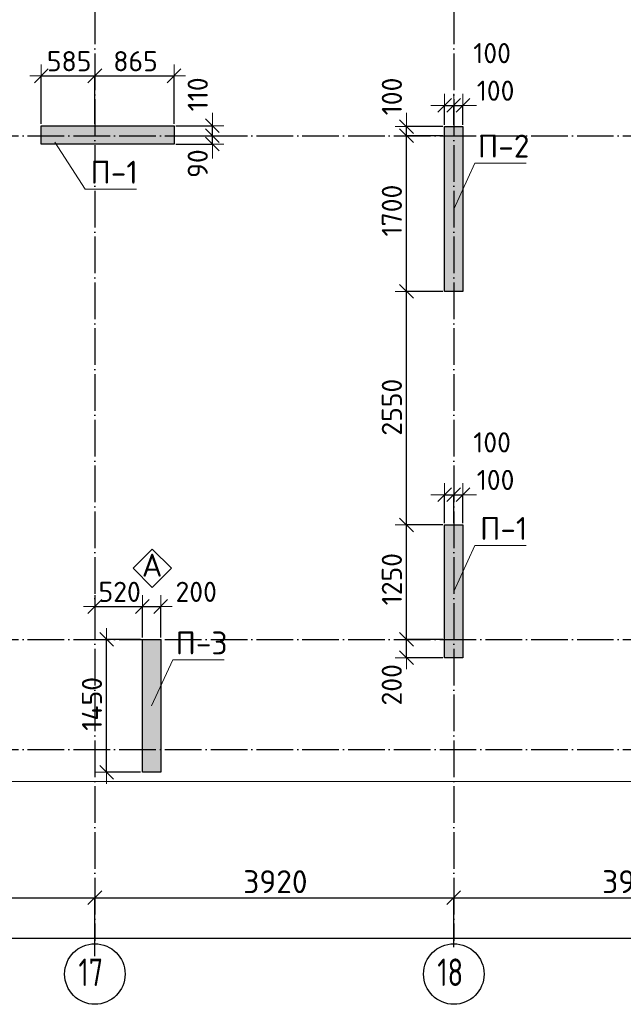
# Model space of a CAD drawing. Header units: millimetres. Extents: x 24002 to 102045, y -250 to 61883.
# Tile 23 of 31: x 52119 to 58712, y 37216 to 47967. Entities that reach past the tile are written whole.
import ezdxf

# ---------------------------------------------------------------- set-up
doc = ezdxf.new("R2010")
doc.units = ezdxf.units.MM
doc.header["$PDMODE"] = 65
doc.linetypes.add('______11', pattern=[500, 400, -50, 0, -50])
doc.linetypes.add('______5', pattern=[1100, 800, -100, 100, -100])
for name, color, linetype, lineweight in [('Standard', 7, 'Continuous', 25), ('Армирование стержнями_ общее', 40, 'Continuous', 35), ('Высотная отметка (отверстия)', 7, 'Continuous', 13), ('Размерная линия_ общее', 7, 'Continuous', 13)]:
    doc.layers.add(name, color=color, linetype=linetype, lineweight=lineweight)
doc.layers.add('Осевая линия_ общее', color=7, linetype='______5', lineweight=13, true_color=0xa0a0a0)
doc.styles.add('ISOCPEUR', font='ISOCPEUR')
doc.dimstyles.new('DIMSTYLE_12', dxfattribs={"dimtxt": 220, "dimasz": 250, "dimexe": 0, "dimexo": 0, "dimgap": 110, "dimtad": 2, "dimdec": 0, "dimrnd": 5, "dimzin": 12, "dimdsep": 46, "dimtxsty": 'ISOCPEUR', "dimblk1": 'ALL_ML_STRICH', "dimblk2": 'ALL_ML_STRICH', "dimsah": 1, "dimcen": 0, "dimclrd": 7, "dimclre": 256, "dimclrt": 7, "dimadec": 0, "dimazin": 0, "dimtfac": 1, "dimtdec": 0, "dimtix": 1, "dimtmove": 2, "dimatfit": 3, "dimfxl": 0, "dimtzin": 0, "dimlwd": 0, "dimlwe": -3, "dimarcsym": 0})
doc.dimstyles.new('DIMSTYLE_3', dxfattribs={"dimtxt": 250, "dimasz": 250, "dimexe": 0, "dimexo": 0, "dimgap": 125, "dimtad": 2, "dimdec": 0, "dimrnd": 5, "dimzin": 12, "dimdsep": 46, "dimtxsty": 'ISOCPEUR', "dimblk1": 'ALL_ML_STRICH', "dimblk2": 'ALL_ML_STRICH', "dimsah": 1, "dimcen": 0, "dimclrd": 256, "dimclre": 256, "dimclrt": 256, "dimadec": 0, "dimazin": 0, "dimtfac": 1, "dimtdec": 0, "dimtix": 1, "dimtmove": 2, "dimatfit": 3, "dimfxl": 0, "dimtzin": 0, "dimlwd": 0, "dimlwe": -1, "dimarcsym": 0})
doc.dimstyles.new('DIMSTYLE_9', dxfattribs={"dimtxt": 220, "dimasz": 250, "dimexe": 0, "dimexo": 0, "dimgap": 110, "dimtad": 2, "dimdec": 0, "dimrnd": 5, "dimzin": 12, "dimdsep": 46, "dimtxsty": 'ISOCPEUR', "dimblk1": 'ALL_ML_STRICH', "dimblk2": 'ALL_ML_STRICH', "dimsah": 1, "dimcen": 0, "dimclrd": 7, "dimclre": 256, "dimclrt": 7, "dimadec": 0, "dimazin": 0, "dimtfac": 1, "dimtdec": 0, "dimtix": 1, "dimtmove": 2, "dimatfit": 3, "dimfxl": 0, "dimtvp": 1.2, "dimtzin": 0, "dimlwd": 0, "dimlwe": -3, "dimarcsym": 0})

# ---------------------------------------------------------------- blocks, each defined once
blk = doc.blocks.new('ALL_ML_STRICH')
at = {"color": 0, "linetype": 'ByBlock', "lineweight": -2}
for p, q in [((0, -0.5), (0, 0.5)), ((-1, 0), (0.5, 0)), ((-0.3, -0.3), (0.3, 0.3))]:
    blk.add_line(p, q, dxfattribs=at)
blk = doc.blocks.new('*D11')
at = {"layer": 'DEFPOINTS', "transparency": 33554687}
for p in [(49640, 38380), (49640, 37830), (52940, 37730)]:
    blk.add_point(p, dxfattribs=at)
at = {"layer": 'Размерная линия_ общее', "lineweight": -2, "transparency": 33554687}
for p, q in [((49640, 37840), (49640, 38380)), ((49640, 38380), (52940, 38380)), ((52940, 37740), (52940, 38380))]:
    blk.add_line(p, q, dxfattribs=at)
at = {"layer": 'Размерная линия_ общее', "transparency": 33554687, "xscale": 250, "yscale": 250, "zscale": 250, "rotation": 180}
blk.add_blockref('ALL_ML_STRICH', (49640, 38380), dxfattribs=at)
at = {"layer": 'Размерная линия_ общее', "transparency": 33554687, "xscale": 250, "yscale": 250, "zscale": 250}
blk.add_blockref('ALL_ML_STRICH', (52940, 38380), dxfattribs=at)
at = {"layer": 'Размерная линия_ общее', "transparency": 33554687, "insert": (51302, 38555), "char_height": 250, "width": 1000, "attachment_point": 5, "style": 'ISOCPEUR'}
blk.add_mtext('\\A1;{3300}', dxfattribs=at)
blk = doc.blocks.new('*D12')
at = {"layer": 'DEFPOINTS', "transparency": 33554687}
for p in [(52940, 38380), (56860, 37830), (52940, 37730)]:
    blk.add_point(p, dxfattribs=at)
at = {"layer": 'Размерная линия_ общее', "lineweight": -2, "transparency": 33554687}
for p, q in [((52940, 37740), (52940, 38380)), ((52940, 38380), (56860, 38380)), ((56860, 37840), (56860, 38380))]:
    blk.add_line(p, q, dxfattribs=at)
at = {"layer": 'Размерная линия_ общее', "transparency": 33554687, "xscale": 250, "yscale": 250, "zscale": 250, "rotation": 180}
blk.add_blockref('ALL_ML_STRICH', (52940, 38380), dxfattribs=at)
at = {"layer": 'Размерная линия_ общее', "transparency": 33554687, "xscale": 250, "yscale": 250, "zscale": 250}
blk.add_blockref('ALL_ML_STRICH', (56860, 38380), dxfattribs=at)
at = {"layer": 'Размерная линия_ общее', "transparency": 33554687, "insert": (54912, 38555), "char_height": 250, "width": 1000, "attachment_point": 5, "style": 'ISOCPEUR'}
blk.add_mtext('\\A1;{3920}', dxfattribs=at)
blk = doc.blocks.new('*D13')
at = {"layer": 'DEFPOINTS', "transparency": 33554687}
for p in [(56860, 38380), (56860, 37830), (60780, 37830)]:
    blk.add_point(p, dxfattribs=at)
at = {"layer": 'Размерная линия_ общее', "lineweight": -2, "transparency": 33554687}
for p, q in [((56860, 37840), (56860, 38380)), ((56860, 38380), (60780, 38380)), ((60780, 37840), (60780, 38380))]:
    blk.add_line(p, q, dxfattribs=at)
at = {"layer": 'Размерная линия_ общее', "transparency": 33554687, "xscale": 250, "yscale": 250, "zscale": 250, "rotation": 180}
blk.add_blockref('ALL_ML_STRICH', (56860, 38380), dxfattribs=at)
at = {"layer": 'Размерная линия_ общее', "transparency": 33554687, "xscale": 250, "yscale": 250, "zscale": 250}
blk.add_blockref('ALL_ML_STRICH', (60780, 38380), dxfattribs=at)
at = {"layer": 'Размерная линия_ общее', "transparency": 33554687, "insert": (58832, 38555), "char_height": 250, "width": 1000, "attachment_point": 5, "style": 'ISOCPEUR'}
blk.add_mtext('\\A1;{3920}', dxfattribs=at)
blk = doc.blocks.new('*D16')
at = {"layer": 'DEFPOINTS', "transparency": 33554687}
for p in [(25300, 37940), (25300, 37830), (67380, 37830)]:
    blk.add_point(p, dxfattribs=at)
at = {"layer": 'Размерная линия_ общее', "lineweight": -2, "transparency": 33554687}
for p, q in [((25300, 37840), (25300, 37940)), ((25300, 37940), (67380, 37940)), ((67380, 37840), (67380, 37940))]:
    blk.add_line(p, q, dxfattribs=at)
at = {"layer": 'Размерная линия_ общее', "transparency": 33554687, "xscale": 250, "yscale": 250, "zscale": 250, "rotation": 180}
blk.add_blockref('ALL_ML_STRICH', (25300, 37940), dxfattribs=at)
at = {"layer": 'Размерная линия_ общее', "transparency": 33554687, "xscale": 250, "yscale": 250, "zscale": 250}
blk.add_blockref('ALL_ML_STRICH', (67380, 37940), dxfattribs=at)
at = {"layer": 'Размерная линия_ общее', "transparency": 33554687, "insert": (46340, 38115), "char_height": 250, "width": 1250, "attachment_point": 5, "style": 'ISOCPEUR'}
blk.add_mtext('\\A1;{42080}', dxfattribs=at)
blk = doc.blocks.new('*D63')
at = {"layer": 'DEFPOINTS', "color": 7, "linetype": 'Continuous', "lineweight": 13, "transparency": 33554687}
for p in [(56760, 41200), (56344, 41000), (56760, 41000)]:
    blk.add_point(p, dxfattribs=at)
at = {"layer": 'Размерная линия_ общее', "color": 253, "linetype": 'Continuous', "lineweight": -2, "true_color": 0xa0a0a0, "transparency": 33554687}
for p, q in [((56740, 41200), (56344, 41200)), ((56740, 41000), (56344, 41000))]:
    blk.add_line(p, q, dxfattribs=at)
at = {"layer": 'Размерная линия_ общее', "color": 7, "linetype": 'Continuous', "lineweight": -2, "transparency": 33554687}
blk.add_line((56344, 41000), (56344, 41200), dxfattribs=at)
at = {"layer": 'Размерная линия_ общее', "color": 7, "linetype": 'Continuous', "lineweight": 13, "transparency": 33554687, "xscale": 250, "yscale": 250, "zscale": 250}
for p, rotation in [((56344, 41200), 90), ((56344, 41000), 270)]:
    blk.add_blockref('ALL_ML_STRICH', p, dxfattribs=dict(at, rotation=rotation))
at = {"layer": 'Размерная линия_ общее', "color": 7, "linetype": 'Continuous', "lineweight": 13, "transparency": 33554687, "insert": (56183, 40705), "char_height": 220, "width": 660, "attachment_point": 5, "rotation": 90, "style": 'ISOCPEUR'}
blk.add_mtext('\\A1;{200}', dxfattribs=at)
blk = doc.blocks.new('*D64')
at = {"layer": 'DEFPOINTS', "color": 7, "linetype": 'Continuous', "lineweight": 13, "transparency": 33554687}
for p in [(56760, 42450), (56344, 41200), (56760, 41200)]:
    blk.add_point(p, dxfattribs=at)
at = {"layer": 'Размерная линия_ общее', "color": 253, "linetype": 'Continuous', "lineweight": -2, "true_color": 0xa0a0a0, "transparency": 33554687}
for p, q in [((56740, 42450), (56344, 42450)), ((56740, 41200), (56344, 41200))]:
    blk.add_line(p, q, dxfattribs=at)
at = {"layer": 'Размерная линия_ общее', "color": 7, "linetype": 'Continuous', "lineweight": -2, "transparency": 33554687}
blk.add_line((56344, 41200), (56344, 42450), dxfattribs=at)
at = {"layer": 'Размерная линия_ общее', "color": 7, "linetype": 'Continuous', "lineweight": 13, "transparency": 33554687, "xscale": 250, "yscale": 250, "zscale": 250}
for p, rotation in [((56344, 42450), 90), ((56344, 41200), 270)]:
    blk.add_blockref('ALL_ML_STRICH', p, dxfattribs=dict(at, rotation=rotation))
at = {"layer": 'Размерная линия_ общее', "color": 7, "linetype": 'Continuous', "lineweight": 13, "transparency": 33554687, "insert": (56184, 41858), "char_height": 220, "width": 880, "attachment_point": 5, "rotation": 90, "style": 'ISOCPEUR'}
blk.add_mtext('\\A1;{1250}', dxfattribs=at)
blk = doc.blocks.new('*D65')
at = {"layer": 'DEFPOINTS', "color": 7, "linetype": 'Continuous', "lineweight": 13, "transparency": 33554687}
for p in [(56760, 45000), (56344, 42450), (56760, 42450)]:
    blk.add_point(p, dxfattribs=at)
at = {"layer": 'Размерная линия_ общее', "color": 253, "linetype": 'Continuous', "lineweight": -2, "true_color": 0xa0a0a0, "transparency": 33554687}
for p, q in [((56740, 45000), (56344, 45000)), ((56740, 42450), (56344, 42450))]:
    blk.add_line(p, q, dxfattribs=at)
at = {"layer": 'Размерная линия_ общее', "color": 7, "linetype": 'Continuous', "lineweight": -2, "transparency": 33554687}
blk.add_line((56344, 42450), (56344, 45000), dxfattribs=at)
at = {"layer": 'Размерная линия_ общее', "color": 7, "linetype": 'Continuous', "lineweight": 13, "transparency": 33554687, "xscale": 250, "yscale": 250, "zscale": 250}
for p, rotation in [((56344, 45000), 90), ((56344, 42450), 270)]:
    blk.add_blockref('ALL_ML_STRICH', p, dxfattribs=dict(at, rotation=rotation))
at = {"layer": 'Размерная линия_ общее', "color": 7, "linetype": 'Continuous', "lineweight": 13, "transparency": 33554687, "insert": (56184, 43736), "char_height": 220, "width": 880, "attachment_point": 5, "rotation": 90, "style": 'ISOCPEUR'}
blk.add_mtext('\\A1;{2550}', dxfattribs=at)
blk = doc.blocks.new('*D66')
at = {"layer": 'DEFPOINTS', "color": 7, "linetype": 'Continuous', "lineweight": 13, "transparency": 33554687}
for p in [(56760, 46700), (56344, 45000), (56760, 45000)]:
    blk.add_point(p, dxfattribs=at)
at = {"layer": 'Размерная линия_ общее', "color": 253, "linetype": 'Continuous', "lineweight": -2, "true_color": 0xa0a0a0, "transparency": 33554687}
for p, q in [((56740, 46700), (56344, 46700)), ((56740, 45000), (56344, 45000))]:
    blk.add_line(p, q, dxfattribs=at)
at = {"layer": 'Размерная линия_ общее', "color": 7, "linetype": 'Continuous', "lineweight": -2, "transparency": 33554687}
blk.add_line((56344, 45000), (56344, 46700), dxfattribs=at)
at = {"layer": 'Размерная линия_ общее', "color": 7, "linetype": 'Continuous', "lineweight": 13, "transparency": 33554687, "xscale": 250, "yscale": 250, "zscale": 250}
for p, rotation in [((56344, 46700), 90), ((56344, 45000), 270)]:
    blk.add_blockref('ALL_ML_STRICH', p, dxfattribs=dict(at, rotation=rotation))
at = {"layer": 'Размерная линия_ общее', "color": 7, "linetype": 'Continuous', "lineweight": 13, "transparency": 33554687, "insert": (56184, 45883), "char_height": 220, "width": 880, "attachment_point": 5, "rotation": 90, "style": 'ISOCPEUR'}
blk.add_mtext('\\A1;{1700}', dxfattribs=at)
blk = doc.blocks.new('*D67')
at = {"layer": 'DEFPOINTS', "color": 7, "linetype": 'Continuous', "lineweight": 13, "transparency": 33554687}
for p in [(56760, 46800), (56344, 46700), (56760, 46700)]:
    blk.add_point(p, dxfattribs=at)
at = {"layer": 'Размерная линия_ общее', "color": 253, "linetype": 'Continuous', "lineweight": -2, "true_color": 0xa0a0a0, "transparency": 33554687}
for p, q in [((56740, 46800), (56344, 46800)), ((56740, 46700), (56344, 46700))]:
    blk.add_line(p, q, dxfattribs=at)
at = {"layer": 'Размерная линия_ общее', "color": 7, "linetype": 'Continuous', "lineweight": -2, "transparency": 33554687}
blk.add_line((56344, 46700), (56344, 46800), dxfattribs=at)
at = {"layer": 'Размерная линия_ общее', "color": 7, "linetype": 'Continuous', "lineweight": 13, "transparency": 33554687, "xscale": 250, "yscale": 250, "zscale": 250}
for p, rotation in [((56344, 46700), 270), ((56344, 46800), 90)]:
    blk.add_blockref('ALL_ML_STRICH', p, dxfattribs=dict(at, rotation=rotation))
at = {"layer": 'Размерная линия_ общее', "color": 7, "linetype": 'Continuous', "lineweight": 13, "transparency": 33554687, "insert": (56184, 47129), "char_height": 220, "width": 660, "attachment_point": 5, "rotation": 90, "style": 'ISOCPEUR'}
blk.add_mtext('\\A1;{100}', dxfattribs=at)
blk = doc.blocks.new('*D80')
at = {"layer": 'DEFPOINTS', "color": 7, "linetype": 'Continuous', "lineweight": 13, "transparency": 33554687}
for p in [(53460, 41200), (53068, 39750), (53460, 39750)]:
    blk.add_point(p, dxfattribs=at)
at = {"layer": 'Размерная линия_ общее', "color": 253, "linetype": 'Continuous', "lineweight": -2, "true_color": 0xa0a0a0, "transparency": 33554687}
for p, q in [((53440, 41200), (53068, 41200)), ((53440, 39750), (53068, 39750))]:
    blk.add_line(p, q, dxfattribs=at)
at = {"layer": 'Размерная линия_ общее', "color": 7, "linetype": 'Continuous', "lineweight": -2, "transparency": 33554687}
blk.add_line((53068, 39750), (53068, 41200), dxfattribs=at)
at = {"layer": 'Размерная линия_ общее', "color": 7, "linetype": 'Continuous', "lineweight": 13, "transparency": 33554687, "xscale": 250, "yscale": 250, "zscale": 250}
for p, rotation in [((53068, 41200), 90), ((53068, 39750), 270)]:
    blk.add_blockref('ALL_ML_STRICH', p, dxfattribs=dict(at, rotation=rotation))
at = {"layer": 'Размерная линия_ общее', "color": 7, "linetype": 'Continuous', "lineweight": 13, "transparency": 33554687, "insert": (52908, 40497), "char_height": 220, "width": 880, "attachment_point": 5, "rotation": 90, "style": 'ISOCPEUR'}
blk.add_mtext('\\A1;{1450}', dxfattribs=at)
blk = doc.blocks.new('*D92')
at = {"layer": 'DEFPOINTS', "color": 7, "linetype": 'Continuous', "lineweight": 13, "transparency": 33554687}
for p in [(52355, 47354), (52355, 46810), (52940, 46810)]:
    blk.add_point(p, dxfattribs=at)
at = {"layer": 'Размерная линия_ общее', "color": 253, "linetype": 'Continuous', "lineweight": -2, "true_color": 0xa0a0a0, "transparency": 33554687}
for p, q in [((52355, 46830), (52355, 47354)), ((52940, 46830), (52940, 47354))]:
    blk.add_line(p, q, dxfattribs=at)
at = {"layer": 'Размерная линия_ общее', "color": 7, "linetype": 'Continuous', "lineweight": -2, "transparency": 33554687}
blk.add_line((52355, 47354), (52940, 47354), dxfattribs=at)
at = {"layer": 'Размерная линия_ общее', "color": 7, "linetype": 'Continuous', "lineweight": 13, "transparency": 33554687, "xscale": 250, "yscale": 250, "zscale": 250, "rotation": 180}
blk.add_blockref('ALL_ML_STRICH', (52355, 47354), dxfattribs=at)
at = {"layer": 'Размерная линия_ общее', "color": 7, "linetype": 'Continuous', "lineweight": 13, "transparency": 33554687, "xscale": 250, "yscale": 250, "zscale": 250}
blk.add_blockref('ALL_ML_STRICH', (52940, 47354), dxfattribs=at)
at = {"layer": 'Размерная линия_ общее', "color": 7, "linetype": 'Continuous', "lineweight": 13, "transparency": 33554687, "insert": (52659, 47514), "char_height": 220, "width": 660, "attachment_point": 5, "style": 'ISOCPEUR'}
blk.add_mtext('\\A1;{585}', dxfattribs=at)
blk = doc.blocks.new('*D93')
at = {"layer": 'DEFPOINTS', "color": 7, "linetype": 'Continuous', "lineweight": 13, "transparency": 33554687}
for p in [(52940, 47354), (52940, 46810), (53805, 46810)]:
    blk.add_point(p, dxfattribs=at)
at = {"layer": 'Размерная линия_ общее', "color": 253, "linetype": 'Continuous', "lineweight": -2, "true_color": 0xa0a0a0, "transparency": 33554687}
for p, q in [((52940, 46830), (52940, 47354)), ((53805, 46830), (53805, 47354))]:
    blk.add_line(p, q, dxfattribs=at)
at = {"layer": 'Размерная линия_ общее', "color": 7, "linetype": 'Continuous', "lineweight": -2, "transparency": 33554687}
blk.add_line((52940, 47354), (53805, 47354), dxfattribs=at)
at = {"layer": 'Размерная линия_ общее', "color": 7, "linetype": 'Continuous', "lineweight": 13, "transparency": 33554687, "xscale": 250, "yscale": 250, "zscale": 250, "rotation": 180}
blk.add_blockref('ALL_ML_STRICH', (52940, 47354), dxfattribs=at)
at = {"layer": 'Размерная линия_ общее', "color": 7, "linetype": 'Continuous', "lineweight": 13, "transparency": 33554687, "xscale": 250, "yscale": 250, "zscale": 250}
blk.add_blockref('ALL_ML_STRICH', (53805, 47354), dxfattribs=at)
at = {"layer": 'Размерная линия_ общее', "color": 7, "linetype": 'Continuous', "lineweight": 13, "transparency": 33554687, "insert": (53384, 47514), "char_height": 220, "width": 660, "attachment_point": 5, "style": 'ISOCPEUR'}
blk.add_mtext('\\A1;{865}', dxfattribs=at)
blk = doc.blocks.new('*D135')
at = {"layer": 'DEFPOINTS', "color": 7, "linetype": 'Continuous', "lineweight": 13, "transparency": 33554687}
for p in [(52940, 41705), (52940, 41560), (53460, 41200)]:
    blk.add_point(p, dxfattribs=at)
at = {"layer": 'Размерная линия_ общее', "color": 253, "linetype": 'Continuous', "lineweight": -2, "true_color": 0xa0a0a0, "transparency": 33554687}
for p, q in [((52940, 41685), (52940, 41560)), ((53460, 41220), (53460, 41560))]:
    blk.add_line(p, q, dxfattribs=at)
at = {"layer": 'Размерная линия_ общее', "color": 7, "linetype": 'Continuous', "lineweight": -2, "transparency": 33554687}
blk.add_line((52940, 41560), (53460, 41560), dxfattribs=at)
at = {"layer": 'Размерная линия_ общее', "color": 7, "linetype": 'Continuous', "lineweight": 13, "transparency": 33554687, "xscale": 250, "yscale": 250, "zscale": 250, "rotation": 180}
blk.add_blockref('ALL_ML_STRICH', (52940, 41560), dxfattribs=at)
at = {"layer": 'Размерная линия_ общее', "color": 7, "linetype": 'Continuous', "lineweight": 13, "transparency": 33554687, "xscale": 250, "yscale": 250, "zscale": 250}
blk.add_blockref('ALL_ML_STRICH', (53460, 41560), dxfattribs=at)
at = {"layer": 'Размерная линия_ общее', "color": 7, "linetype": 'Continuous', "lineweight": 13, "transparency": 33554687, "insert": (53211, 41720), "char_height": 220, "width": 660, "attachment_point": 5, "style": 'ISOCPEUR'}
blk.add_mtext('\\A1;{520}', dxfattribs=at)
blk = doc.blocks.new('*D136')
at = {"layer": 'DEFPOINTS', "color": 7, "linetype": 'Continuous', "lineweight": 13, "transparency": 33554687}
for p in [(53460, 41560), (53460, 41200), (53660, 41200)]:
    blk.add_point(p, dxfattribs=at)
at = {"layer": 'Размерная линия_ общее', "color": 253, "linetype": 'Continuous', "lineweight": -2, "true_color": 0xa0a0a0, "transparency": 33554687}
for p, q in [((53460, 41220), (53460, 41560)), ((53660, 41220), (53660, 41560))]:
    blk.add_line(p, q, dxfattribs=at)
at = {"layer": 'Размерная линия_ общее', "color": 7, "linetype": 'Continuous', "lineweight": -2, "transparency": 33554687}
blk.add_line((53460, 41560), (53660, 41560), dxfattribs=at)
at = {"layer": 'Размерная линия_ общее', "color": 7, "linetype": 'Continuous', "lineweight": 13, "transparency": 33554687, "xscale": 250, "yscale": 250, "zscale": 250, "rotation": 180}
blk.add_blockref('ALL_ML_STRICH', (53460, 41560), dxfattribs=at)
at = {"layer": 'Размерная линия_ общее', "color": 7, "linetype": 'Continuous', "lineweight": 13, "transparency": 33554687, "xscale": 250, "yscale": 250, "zscale": 250}
blk.add_blockref('ALL_ML_STRICH', (53660, 41560), dxfattribs=at)
at = {"layer": 'Размерная линия_ общее', "color": 7, "linetype": 'Continuous', "lineweight": 13, "transparency": 33554687, "insert": (54047, 41720), "char_height": 220, "width": 660, "attachment_point": 5, "style": 'ISOCPEUR'}
blk.add_mtext('\\A1;{200}', dxfattribs=at)
blk = doc.blocks.new('*D149')
at = {"layer": 'DEFPOINTS', "color": 7, "linetype": 'Continuous', "lineweight": 13, "transparency": 33554687}
for p in [(56760, 42781), (56760, 42450), (56860, 42450)]:
    blk.add_point(p, dxfattribs=at)
at = {"layer": 'Размерная линия_ общее', "color": 253, "linetype": 'Continuous', "lineweight": -2, "true_color": 0xa0a0a0, "transparency": 33554687}
for p, q in [((56760, 42470), (56760, 42781)), ((56860, 42470), (56860, 42781))]:
    blk.add_line(p, q, dxfattribs=at)
at = {"layer": 'Размерная линия_ общее', "color": 7, "linetype": 'Continuous', "lineweight": -2, "transparency": 33554687}
blk.add_line((56760, 42781), (56860, 42781), dxfattribs=at)
at = {"layer": 'Размерная линия_ общее', "color": 7, "linetype": 'Continuous', "lineweight": 13, "transparency": 33554687, "xscale": 250, "yscale": 250, "zscale": 250}
blk.add_blockref('ALL_ML_STRICH', (56860, 42781), dxfattribs=at)
at = {"layer": 'Размерная линия_ общее', "color": 7, "linetype": 'Continuous', "lineweight": 13, "transparency": 33554687, "xscale": 250, "yscale": 250, "zscale": 250, "rotation": 180}
blk.add_blockref('ALL_ML_STRICH', (56760, 42781), dxfattribs=at)
at = {"layer": 'Размерная линия_ общее', "color": 7, "linetype": 'Continuous', "lineweight": 13, "transparency": 33554687, "insert": (57279, 43352), "char_height": 220, "width": 660, "attachment_point": 5, "style": 'ISOCPEUR'}
blk.add_mtext('\\A1;{100}', dxfattribs=at)
blk = doc.blocks.new('*D150')
at = {"layer": 'DEFPOINTS', "color": 7, "linetype": 'Continuous', "lineweight": 13, "transparency": 33554687}
for p in [(56860, 42781), (56860, 42450), (56960, 42450)]:
    blk.add_point(p, dxfattribs=at)
at = {"layer": 'Размерная линия_ общее', "color": 253, "linetype": 'Continuous', "lineweight": -2, "true_color": 0xa0a0a0, "transparency": 33554687}
for p, q in [((56860, 42470), (56860, 42781)), ((56960, 42470), (56960, 42781))]:
    blk.add_line(p, q, dxfattribs=at)
at = {"layer": 'Размерная линия_ общее', "color": 7, "linetype": 'Continuous', "lineweight": -2, "transparency": 33554687}
blk.add_line((56860, 42781), (56960, 42781), dxfattribs=at)
at = {"layer": 'Размерная линия_ общее', "color": 7, "linetype": 'Continuous', "lineweight": 13, "transparency": 33554687, "xscale": 250, "yscale": 250, "zscale": 250}
blk.add_blockref('ALL_ML_STRICH', (56960, 42781), dxfattribs=at)
at = {"layer": 'Размерная линия_ общее', "color": 7, "linetype": 'Continuous', "lineweight": 13, "transparency": 33554687, "xscale": 250, "yscale": 250, "zscale": 250, "rotation": 180}
blk.add_blockref('ALL_ML_STRICH', (56860, 42781), dxfattribs=at)
at = {"layer": 'Размерная линия_ общее', "color": 7, "linetype": 'Continuous', "lineweight": 13, "transparency": 33554687, "insert": (57317, 42942), "char_height": 220, "width": 660, "attachment_point": 5, "style": 'ISOCPEUR'}
blk.add_mtext('\\A1;{100}', dxfattribs=at)
blk = doc.blocks.new('*D155')
at = {"layer": 'DEFPOINTS', "color": 7, "linetype": 'Continuous', "lineweight": 13, "transparency": 33554687}
for p in [(53805, 46700), (53805, 46610), (54224, 46610)]:
    blk.add_point(p, dxfattribs=at)
at = {"layer": 'Размерная линия_ общее', "color": 253, "linetype": 'Continuous', "lineweight": -2, "true_color": 0xa0a0a0, "transparency": 33554687}
for p, q in [((53825, 46700), (54224, 46700)), ((53825, 46610), (54224, 46610))]:
    blk.add_line(p, q, dxfattribs=at)
at = {"layer": 'Размерная линия_ общее', "color": 7, "linetype": 'Continuous', "lineweight": -2, "transparency": 33554687}
blk.add_line((54224, 46610), (54224, 46700), dxfattribs=at)
at = {"layer": 'Размерная линия_ общее', "color": 7, "linetype": 'Continuous', "lineweight": 13, "transparency": 33554687, "xscale": 250, "yscale": 250, "zscale": 250}
for p, rotation in [((54224, 46610), 270), ((54224, 46700), 90)]:
    blk.add_blockref('ALL_ML_STRICH', p, dxfattribs=dict(at, rotation=rotation))
at = {"layer": 'Размерная линия_ общее', "color": 7, "linetype": 'Continuous', "lineweight": 13, "transparency": 33554687, "insert": (54064, 46396), "char_height": 220, "width": 440, "attachment_point": 5, "rotation": 90, "style": 'ISOCPEUR'}
blk.add_mtext('\\A1;{90}', dxfattribs=at)
blk = doc.blocks.new('*D156')
at = {"layer": 'DEFPOINTS', "color": 7, "linetype": 'Continuous', "lineweight": 13, "transparency": 33554687}
for p in [(53805, 46810), (53805, 46700), (54224, 46700)]:
    blk.add_point(p, dxfattribs=at)
at = {"layer": 'Размерная линия_ общее', "color": 253, "linetype": 'Continuous', "lineweight": -2, "true_color": 0xa0a0a0, "transparency": 33554687}
for p, q in [((53825, 46810), (54224, 46810)), ((53825, 46700), (54224, 46700))]:
    blk.add_line(p, q, dxfattribs=at)
at = {"layer": 'Размерная линия_ общее', "color": 7, "linetype": 'Continuous', "lineweight": -2, "transparency": 33554687}
blk.add_line((54224, 46700), (54224, 46810), dxfattribs=at)
at = {"layer": 'Размерная линия_ общее', "color": 7, "linetype": 'Continuous', "lineweight": 13, "transparency": 33554687, "xscale": 250, "yscale": 250, "zscale": 250}
for p, rotation in [((54224, 46700), 270), ((54224, 46810), 90)]:
    blk.add_blockref('ALL_ML_STRICH', p, dxfattribs=dict(at, rotation=rotation))
at = {"layer": 'Размерная линия_ общее', "color": 7, "linetype": 'Continuous', "lineweight": 13, "transparency": 33554687, "insert": (54064, 47152), "char_height": 220, "width": 660, "attachment_point": 5, "rotation": 90, "style": 'ISOCPEUR'}
blk.add_mtext('\\A1;{110}', dxfattribs=at)
blk = doc.blocks.new('*D159')
at = {"layer": 'DEFPOINTS', "color": 7, "linetype": 'Continuous', "lineweight": 13, "transparency": 33554687}
for p in [(56760, 47031), (56760, 46800), (56860, 46800)]:
    blk.add_point(p, dxfattribs=at)
at = {"layer": 'Размерная линия_ общее', "color": 253, "linetype": 'Continuous', "lineweight": -2, "true_color": 0xa0a0a0, "transparency": 33554687}
for p, q in [((56760, 46820), (56760, 47031)), ((56860, 46820), (56860, 47031))]:
    blk.add_line(p, q, dxfattribs=at)
at = {"layer": 'Размерная линия_ общее', "color": 7, "linetype": 'Continuous', "lineweight": -2, "transparency": 33554687}
blk.add_line((56760, 47031), (56860, 47031), dxfattribs=at)
at = {"layer": 'Размерная линия_ общее', "color": 7, "linetype": 'Continuous', "lineweight": 13, "transparency": 33554687, "xscale": 250, "yscale": 250, "zscale": 250}
blk.add_blockref('ALL_ML_STRICH', (56860, 47031), dxfattribs=at)
at = {"layer": 'Размерная линия_ общее', "color": 7, "linetype": 'Continuous', "lineweight": 13, "transparency": 33554687, "xscale": 250, "yscale": 250, "zscale": 250, "rotation": 180}
blk.add_blockref('ALL_ML_STRICH', (56760, 47031), dxfattribs=at)
at = {"layer": 'Размерная линия_ общее', "color": 7, "linetype": 'Continuous', "lineweight": 13, "transparency": 33554687, "insert": (57279, 47602), "char_height": 220, "width": 660, "attachment_point": 5, "style": 'ISOCPEUR'}
blk.add_mtext('\\A1;{100}', dxfattribs=at)
blk = doc.blocks.new('*D160')
at = {"layer": 'DEFPOINTS', "color": 7, "linetype": 'Continuous', "lineweight": 13, "transparency": 33554687}
for p in [(56860, 47031), (56860, 46800), (56960, 46800)]:
    blk.add_point(p, dxfattribs=at)
at = {"layer": 'Размерная линия_ общее', "color": 253, "linetype": 'Continuous', "lineweight": -2, "true_color": 0xa0a0a0, "transparency": 33554687}
for p, q in [((56860, 46820), (56860, 47031)), ((56960, 46820), (56960, 47031))]:
    blk.add_line(p, q, dxfattribs=at)
at = {"layer": 'Размерная линия_ общее', "color": 7, "linetype": 'Continuous', "lineweight": -2, "transparency": 33554687}
blk.add_line((56860, 47031), (56960, 47031), dxfattribs=at)
at = {"layer": 'Размерная линия_ общее', "color": 7, "linetype": 'Continuous', "lineweight": 13, "transparency": 33554687, "xscale": 250, "yscale": 250, "zscale": 250}
blk.add_blockref('ALL_ML_STRICH', (56960, 47031), dxfattribs=at)
at = {"layer": 'Размерная линия_ общее', "color": 7, "linetype": 'Continuous', "lineweight": 13, "transparency": 33554687, "xscale": 250, "yscale": 250, "zscale": 250, "rotation": 180}
blk.add_blockref('ALL_ML_STRICH', (56860, 47031), dxfattribs=at)
at = {"layer": 'Размерная линия_ общее', "color": 7, "linetype": 'Continuous', "lineweight": 13, "transparency": 33554687, "insert": (57317, 47192), "char_height": 220, "width": 660, "attachment_point": 5, "style": 'ISOCPEUR'}
blk.add_mtext('\\A1;{100}', dxfattribs=at)
blk = doc.blocks.new('СЛОЖНЫЙ_ОБЪЕКТ_3')
at = {"layer": 'Армирование стержнями_ общее', "color": 7, "linetype": 'Continuous', "lineweight": 13, "transparency": 33554687}
blk.add_lwpolyline([(53567, 42187), (53357, 41977), (53567, 41767), (53777, 41977), (53567, 42187)], close=True, dxfattribs=at)
at = {"layer": 'Армирование стержнями_ общее', "color": 7, "linetype": 'Continuous', "lineweight": 13, "transparency": 33554687, "insert": (53453, 42011), "char_height": 250, "width": 327.27, "attachment_point": 4, "style": 'ISOCPEUR'}
blk.add_mtext('\\A1;{\\fISOCPEUR|i0|b0;\\H250.000000;\\W1.000000;\\C7;А}\\P', dxfattribs=at)

msp = doc.modelspace()

# ---------------------------------------------------------------- hatches: boundary and pattern name
at = {"linetype": 'Continuous', "lineweight": 13, "transparency": 33554687}
for points in [[(56759.9, 45000), (56959.9, 45000), (56959.9, 46800), (56759.9, 46800)], [(56760, 41000), (56960, 41000), (56960, 42450), (56760, 42450)]]:
    msp.add_hatch(color=7, dxfattribs=at).paths.add_polyline_path(points)
at = {"layer": 'Standard', "linetype": 'Continuous', "lineweight": 13, "transparency": 33554687}
for points in [[(53805, 46610), (53805, 46810), (52355, 46810), (52355, 46610)], [(53460, 39750), (53660, 39750), (53660, 41200), (53460, 41200)]]:
    msp.add_hatch(color=7, dxfattribs=at).paths.add_polyline_path(points)

# ---------------------------------------------------------------- linework, layer by layer
at = {"color": 7, "linetype": 'Continuous', "lineweight": -3, "transparency": 33554687}
for p, q in [((56759.9, 45000), (56759.9, 46800)), ((56759.9, 46800), (56959.9, 46800)), ((56959.9, 46800), (56959.9, 45000)), ((56959.9, 45000), (56759.9, 45000)), ((56760, 41000), (56760, 42450)), ((56760, 42450), (56960, 42450)), ((56960, 42450), (56960, 41000)), ((56960, 41000), (56760, 41000))]:
    msp.add_line(p, q, dxfattribs=at)
at = {"layer": 'Standard', "color": 7, "linetype": 'Continuous', "lineweight": -3, "transparency": 33554687}
for p, q in [((52355, 46610), (52355, 46810)), ((52355, 46810), (53805, 46810)), ((53805, 46810), (53805, 46610)), ((53805, 46610), (52355, 46610)), ((53460, 39750), (53460, 41200)), ((53460, 41200), (53660, 41200)), ((53660, 41200), (53660, 39750)), ((53660, 39750), (53460, 39750))]:
    msp.add_line(p, q, dxfattribs=at)
at = {"layer": 'Standard', "color": 7, "linetype": 'Continuous', "lineweight": 13, "transparency": 33554687}
msp.add_lwpolyline([(25100, 39650), (67580, 39650), (67580, 54200), (25100, 54200), (25100, 39650)], dxfattribs=at)
at = {"layer": 'Высотная отметка (отверстия)', "color": 7, "linetype": 'Continuous', "lineweight": 13, "transparency": 33554687}
for points in [[(52504.5, 46630.6), (52835.8, 46117.1), (53395.8, 46117.1)], [(56859.9, 45900), (57090.6, 46401.9), (57650.6, 46401.9)], [(56860, 41725), (57090.7, 42226.9), (57650.7, 42226.9)], [(53560, 40475), (53790.7, 40976.9), (54350.7, 40976.9)]]:
    msp.add_lwpolyline(points, dxfattribs=at)
at = {"layer": 'Осевая линия_ общее', "color": 253, "linetype": '______11', "lineweight": -3, "true_color": 0xa0a0a0, "transparency": 33554687}
for p, q in [((52940, 54100), (52940, 37910.9)), ((56860, 54100), (56860, 37910.9)), ((25200, 46700), (69209.2, 46700)), ((25200, 41200), (69209.2, 41200)), ((25200, 40000), (69209.2, 40000))]:
    msp.add_line(p, q, dxfattribs=at)
at = {"layer": 'Осевая линия_ общее', "color": 7, "linetype": 'Continuous', "lineweight": -3, "transparency": 33554687}
for centre in [(52940.4, 37546.5), (56860.4, 37546.5)]:
    msp.add_circle(centre, 330.4, dxfattribs=at)

# ---------------------------------------------------------------- block references
at = {"layer": 'Армирование стержнями_ общее', "color": 7, "linetype": 'Continuous', "lineweight": 13, "transparency": 33554687}
msp.add_blockref('СЛОЖНЫЙ_ОБЪЕКТ_3', (0, 0), dxfattribs=at)

# ---------------------------------------------------------------- texts
at = {"layer": 'Высотная отметка (отверстия)', "color": 7, "linetype": 'Continuous', "lineweight": 13, "transparency": 33554687, "char_height": 250, "attachment_point": 8, "style": 'ISOCPEUR'}
for s, insert, width in [('\\A1;{\\fISOCPEUR|i0|b0;\\H250.000000;\\W1.000000;\\C7;П-2}\\P', (57405.6, 46461.9), 664.583), ('\\A1;{\\fISOCPEUR|i0|b0;\\H250.000000;\\W1.000000;\\C7;П-1}\\P', (53150.8, 46177.1), 604.167), ('\\A1;{\\fISOCPEUR|i0|b0;\\H250.000000;\\W1.000000;\\C7;П-1}\\P', (57405.7, 42286.9), 604.167), ('\\A1;{\\fISOCPEUR|i0|b0;\\H250.000000;\\W1.000000;\\C7;П-3}\\P', (54105.7, 41036.9), 664.583)]:
    msp.add_mtext(s, dxfattribs=dict(at, insert=insert, width=width))
at = {"layer": 'Осевая линия_ общее', "color": 7, "linetype": 'Continuous', "lineweight": -3, "transparency": 33554687, "char_height": 300, "width": 472.281, "attachment_point": 7, "style": 'ISOCPEUR'}
for s, insert in [('\\W0.75;17', (52760.4, 37416)), ('\\W0.75;18', (56680.4, 37416))]:
    msp.add_mtext(s, dxfattribs=dict(at, insert=insert))

# ---------------------------------------------------------------- dimensions: what is measured, and where the dimension line sits
at = {"layer": 'Размерная линия_ общее', "color": 7, "linetype": 'Continuous', "lineweight": 13, "transparency": 33554687}
for base, p1, p2, dimstyle, picture, middle in [((56859.9, 47031.2), (56759.9, 46820), (56859.9, 46820), 'DIMSTYLE_9', '*D159', (57279.2, 47602.3)), ((52940, 47354.4), (52355, 46830), (52940, 46830), 'DIMSTYLE_9', '*D92', (52658.5, 47514.4)), ((53805, 47354.4), (52940, 46830), (53805, 46830), 'DIMSTYLE_12', '*D93', (53383.5, 47514.4)), ((56959.9, 47031.2), (56859.9, 46820), (56959.9, 46820), 'DIMSTYLE_9', '*D160', (57317.4, 47191.6)), ((56860, 42781.2), (56760, 42470), (56860, 42470), 'DIMSTYLE_9', '*D149', (57279.2, 43352.3)), ((56960, 42781.2), (56860, 42470), (56960, 42470), 'DIMSTYLE_9', '*D150', (57317.5, 42941.6)), ((53460, 41559.6), (52940, 41685), (53460, 41220), 'DIMSTYLE_9', '*D135', (53211, 41719.6)), ((53660, 41559.6), (53460, 41220), (53660, 41220), 'DIMSTYLE_9', '*D136', (54047.3, 41719.7))]:
    dim = msp.add_linear_dim(base=base, p1=p1, p2=p2, dimstyle=dimstyle, override={"dimpost": '<>', "dimclrd": 7, "dimclre": 253, "dimclrt": 7, "dimlwd": 0, "dimlwe": 65533}, dxfattribs=at)
    dim.commit()
    dim.dimension.update_dxf_attribs({"geometry": picture, "text_midpoint": middle, "dimtype": 160})
for base, p1, p2, dimstyle, picture, middle in [((54223.9, 46810), (53825, 46700), (53825, 46810), 'DIMSTYLE_9', '*D156', (54063.8, 47151.5)), ((56343.6, 46800), (56740, 46700), (56740, 46800), 'DIMSTYLE_9', '*D67', (56184.4, 47129.3)), ((54223.9, 46700), (53825, 46610), (53825, 46700), 'DIMSTYLE_9', '*D155', (54063.7, 46396.5)), ((56343.6, 46700), (56740, 45000), (56740, 46700), 'DIMSTYLE_12', '*D66', (56183.6, 45883)), ((56343.6, 45000), (56740, 42450), (56740, 45000), 'DIMSTYLE_12', '*D65', (56183.6, 43736)), ((56343.6, 42450), (56740, 41200), (56740, 42450), 'DIMSTYLE_12', '*D64', (56183.6, 41858)), ((53067.9, 41200), (53440, 39750), (53440, 41200), 'DIMSTYLE_12', '*D80', (52907.9, 40497)), ((56343.6, 41200), (56740, 41000), (56740, 41200), 'DIMSTYLE_9', '*D63', (56182.8, 40705.3))]:
    dim = msp.add_linear_dim(base=base, p1=p1, p2=p2, angle=90, dimstyle=dimstyle, override={"dimpost": '<>', "dimclrd": 7, "dimclre": 253, "dimclrt": 7, "dimlwd": 0, "dimlwe": 65533}, dxfattribs=at)
    dim.commit()
    dim.dimension.update_dxf_attribs({"geometry": picture, "text_midpoint": middle, "dimtype": 160})
at = {"layer": 'Размерная линия_ общее', "transparency": 33554687}
for base, p1, p2, picture, middle in [((52940, 38380.3), (49640, 37840), (52940, 37740), '*D11', (51302.5, 38555.3)), ((56860, 38380.3), (52940, 37740), (56860, 37840), '*D12', (54912.5, 38555.3)), ((60780, 38380.3), (56860, 37840), (60780, 37840), '*D13', (58832.5, 38555.3)), ((67380, 37940.3), (25300, 37840), (67380, 37840), '*D16', (46340, 38115.3))]:
    dim = msp.add_linear_dim(base=base, p1=p1, p2=p2, dimstyle='DIMSTYLE_3', override={"dimpost": '<>', "dimclrd": 256, "dimclre": 256, "dimclrt": 256, "dimlwd": 0, "dimlwe": 65535}, dxfattribs=at)
    dim.commit()
    dim.dimension.update_dxf_attribs({"geometry": picture, "text_midpoint": middle, "dimtype": 160})

doc.saveas('drawing.dxf')
